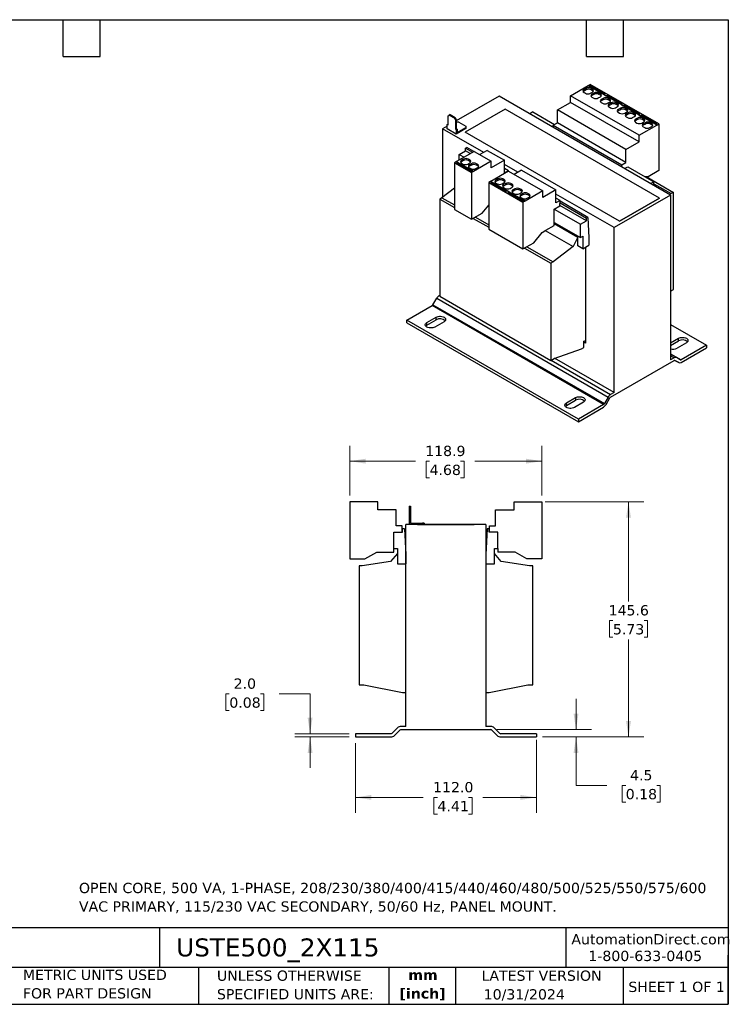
# Model space of a CAD drawing. Header units: millimetres. Extents: x 19 to 819, y 19 to 629.
# Tile 2 of 2: x 381 to 819, y 19 to 629. Entities that reach past the tile are written whole.
import ezdxf

# ---------------------------------------------------------------- set-up
doc = ezdxf.new("R2010")
doc.units = ezdxf.units.MM
doc.header["$LTSCALE"] = 3
doc.linetypes.add('SLD-Solid', pattern=[0])
doc.layers.add('TEXT', color=140, linetype='SLD-Solid', lineweight=25)
doc.styles.add('SLDTEXTSTYLE0', font='VERDANA.TTF')
doc.styles.add('SLDTEXTSTYLE1', font='VERDANAB.TTF')
doc.dimstyles.new('SLDDIMSTYLE0', dxfattribs={"dimtxt": 6.474023, "dimasz": 9.906, "dimexe": 0, "dimexo": 0.0625, "dimgap": 1.618506, "dimtad": 0, "dimtih": 1, "dimtoh": 1, "dimrnd": 1e-09, "dimzin": 4, "dimdsep": 46, "dimtxsty": 'SLDTEXTSTYLE0', "dimsah": 1, "dimcen": 0.09, "dimadec": 0, "dimazin": 1, "dimtfac": 1, "dimtofl": 0, "dimtmove": 0, "dimatfit": 3, "dimfxl": 0, "dimfrac": 2, "dimtolj": 1, "dimtzin": 12, "dimarcsym": 0})
doc.dimstyles.new('SLDDIMSTYLE1', dxfattribs={"dimtxt": 6.474023, "dimasz": 9.906, "dimexe": 0, "dimexo": 0.0625, "dimgap": 1.618506, "dimtad": 0, "dimtih": 1, "dimtoh": 1, "dimrnd": 1e-09, "dimzin": 12, "dimdsep": 46, "dimtxsty": 'SLDTEXTSTYLE0', "dimsah": 1, "dimcen": 0.09, "dimadec": 0, "dimazin": 3, "dimtfac": 1, "dimtofl": 0, "dimtmove": 0, "dimatfit": 3, "dimfxl": 0, "dimfrac": 2, "dimtolj": 1, "dimtzin": 12, "dimarcsym": 0})
doc.dimstyles.new('SLDDIMSTYLE2', dxfattribs={"dimtxt": 6.474023, "dimasz": 9.906, "dimexe": 0, "dimexo": 0.0625, "dimgap": 1.618506, "dimtad": 0, "dimtih": 1, "dimtoh": 1, "dimrnd": 1e-09, "dimzin": 4, "dimdsep": 46, "dimtxsty": 'SLDTEXTSTYLE0', "dimsah": 1, "dimcen": 0.09, "dimadec": 0, "dimazin": 1, "dimtfac": 1, "dimtmove": 0, "dimatfit": 0, "dimfxl": 0, "dimfrac": 2, "dimtolj": 1, "dimtzin": 12, "dimarcsym": 0})
doc.dimstyles.new('SLDDIMSTYLE3', dxfattribs={"dimtxt": 6.474023, "dimasz": 9.906, "dimexe": 0, "dimexo": 0.0625, "dimgap": 1.618506, "dimtad": 0, "dimtih": 1, "dimtoh": 1, "dimrnd": 1e-09, "dimzin": 12, "dimdsep": 46, "dimtxsty": 'SLDTEXTSTYLE0', "dimsah": 1, "dimcen": 0.09, "dimadec": 0, "dimazin": 3, "dimtfac": 1, "dimtmove": 0, "dimatfit": 0, "dimfxl": 0, "dimfrac": 2, "dimtolj": 1, "dimtzin": 12, "dimarcsym": 0})

# ---------------------------------------------------------------- blocks, each defined once
blk = doc.blocks.new('_D_2')
at = {"color": 7, "linetype": 'SLD-Solid', "lineweight": 0}
for p, q in [((588.44, 180.78), (588.44, 137.63)), ((700.44, 182.78), (700.44, 137.63)), ((588.44, 147.15), (630.47, 147.15)), ((639.25, 147.15), (637.07, 147.15)), ((637.07, 147.15), (637.07, 136.86)), ((658.49, 147.15), (660.66, 147.15)), ((660.66, 147.15), (660.66, 136.86)), ((700.44, 147.15), (667.26, 147.15)), ((637.07, 136.86), (639.25, 136.86)), ((660.66, 136.86), (658.49, 136.86))]:
    blk.add_line(p, q, dxfattribs=at)
at = {"color": 7, "linetype": 'SLD-Solid', "lineweight": 18}
for points in [[(588.44, 147.15), (598.35, 145.63), (598.35, 148.68)], [(700.44, 147.15), (690.53, 148.68), (690.53, 145.63)]]:
    blk.add_solid(points, dxfattribs=at)
at = {"color": 7, "linetype": 'SLD-Solid', "lineweight": 18, "char_height": 6.35, "attachment_point": 1, "style": 'SLDTEXTSTYLE0'}
for s, insert in [('112.0', (636.55, 156.67)), ('4.41', (639.25, 144.93))]:
    blk.add_mtext(s, dxfattribs=dict(at, insert=insert))
blk = doc.blocks.new('_D_3')
at = {"color": 7, "linetype": 'SLD-Solid', "lineweight": 0}
for p, q in [((510.49, 211.26), (508.32, 211.26)), ((508.32, 211.26), (508.32, 200.98)), ((529.73, 211.26), (531.9, 211.26)), ((531.9, 211.26), (531.9, 200.98)), ((541.4, 211.26), (560.45, 211.26)), ((560.45, 211.26), (560.45, 186.59)), ((508.32, 200.98), (510.49, 200.98)), ((531.9, 200.98), (529.73, 200.98)), ((584.63, 186.59), (550.93, 186.59)), ((584.63, 184.59), (550.93, 184.59)), ((560.45, 184.59), (560.45, 165.54))]:
    blk.add_line(p, q, dxfattribs=at)
at = {"color": 7, "linetype": 'SLD-Solid', "lineweight": 18}
for points in [[(560.45, 186.59), (561.98, 196.5), (558.93, 196.5)], [(560.45, 184.59), (558.93, 174.69), (561.98, 174.69)]]:
    blk.add_solid(points, dxfattribs=at)
at = {"color": 7, "linetype": 'SLD-Solid', "lineweight": 18, "char_height": 6.35, "attachment_point": 1, "style": 'SLDTEXTSTYLE0'}
for s, insert in [('2.0', (513.18, 220.78)), ('0.08', (510.49, 209.04))]:
    blk.add_mtext(s, dxfattribs=dict(at, insert=insert))
blk = doc.blocks.new('_D_4')
at = {"color": 7, "linetype": 'SLD-Solid', "lineweight": 0}
for p, q in [((724.96, 189.09), (724.96, 208.14)), ((676.01, 189.09), (734.49, 189.09)), ((704.25, 184.59), (734.49, 184.59)), ((724.96, 154.59), (724.96, 184.59)), ((744.01, 154.59), (724.96, 154.59)), ((755.69, 154.59), (753.51, 154.59)), ((753.51, 154.59), (753.51, 144.3)), ((774.92, 154.59), (777.1, 154.59)), ((777.1, 154.59), (777.1, 144.3)), ((753.51, 144.3), (755.69, 144.3)), ((777.1, 144.3), (774.92, 144.3))]:
    blk.add_line(p, q, dxfattribs=at)
at = {"color": 7, "linetype": 'SLD-Solid', "lineweight": 18}
for points in [[(724.96, 189.09), (726.48, 199), (723.44, 199)], [(724.96, 184.59), (723.44, 174.69), (726.48, 174.69)]]:
    blk.add_solid(points, dxfattribs=at)
at = {"color": 7, "linetype": 'SLD-Solid', "lineweight": 18, "char_height": 6.35, "attachment_point": 1, "style": 'SLDTEXTSTYLE0'}
for s, insert in [('4.5', (758.38, 164.11)), ('0.18', (755.69, 152.37))]:
    blk.add_mtext(s, dxfattribs=dict(at, insert=insert))
blk = doc.blocks.new('_D_5')
at = {"color": 7, "linetype": 'SLD-Solid', "lineweight": 0}
for p, q in [((705.9, 330.14), (766.95, 330.14)), ((757.42, 330.14), (757.42, 268.41)), ((747.8, 256.67), (745.63, 256.67)), ((745.63, 256.67), (745.63, 246.38)), ((767.04, 256.67), (769.21, 256.67)), ((769.21, 256.67), (769.21, 246.38)), ((745.63, 246.38), (747.8, 246.38)), ((757.42, 184.59), (757.42, 244.93)), ((769.21, 246.38), (767.04, 246.38)), ((704.25, 184.59), (766.95, 184.59))]:
    blk.add_line(p, q, dxfattribs=at)
at = {"color": 7, "linetype": 'SLD-Solid', "lineweight": 18}
for points in [[(757.42, 330.14), (755.9, 320.24), (758.94, 320.24)], [(757.42, 184.59), (758.94, 194.5), (755.9, 194.5)]]:
    blk.add_solid(points, dxfattribs=at)
at = {"color": 7, "linetype": 'SLD-Solid', "lineweight": 18, "char_height": 6.35, "attachment_point": 1, "style": 'SLDTEXTSTYLE0'}
for s, insert in [('145.6', (745.11, 266.18)), ('5.73', (747.8, 254.44))]:
    blk.add_mtext(s, dxfattribs=dict(at, insert=insert))
blk = doc.blocks.new('_D_6')
at = {"color": 7, "linetype": 'SLD-Solid', "lineweight": 0}
for p, q in [((584.99, 333.97), (584.99, 364.85)), ((703.89, 333.97), (703.89, 364.85)), ((584.99, 355.33), (625.57, 355.33)), ((634.34, 355.33), (632.17, 355.33)), ((632.17, 355.33), (632.17, 345.04)), ((653.58, 355.33), (655.76, 355.33)), ((655.76, 355.33), (655.76, 345.04)), ((703.89, 355.33), (662.36, 355.33)), ((632.17, 345.04), (634.34, 345.04)), ((655.76, 345.04), (653.58, 345.04))]:
    blk.add_line(p, q, dxfattribs=at)
at = {"color": 7, "linetype": 'SLD-Solid', "lineweight": 18}
for points in [[(584.99, 355.33), (594.9, 353.8), (594.9, 356.85)], [(703.89, 355.33), (693.98, 356.85), (693.98, 353.8)]]:
    blk.add_solid(points, dxfattribs=at)
at = {"color": 7, "linetype": 'SLD-Solid', "lineweight": 18, "char_height": 6.35, "attachment_point": 1, "style": 'SLDTEXTSTYLE0'}
for s, insert in [('118.9', (631.65, 364.84)), ('4.68', (634.34, 353.1))]:
    blk.add_mtext(s, dxfattribs=dict(at, insert=insert))

msp = doc.modelspace()

# ---------------------------------------------------------------- linework, layer by layer
for p, q in [((721.548, 581.546), (732.509, 587.874)), ((731.165, 586.077), (729.892, 585.343)), ((729.892, 585.343), (729.892, 584.444)), ((731.165, 586.077), (731.165, 585.179)), ((732.509, 587.89), (733.781, 588.625)), ((732.509, 587.89), (733.004, 587.604)), ((732.509, 587.874), (732.509, 587.89)), ((732.509, 587.874), (733.004, 587.588)), ((733.569, 587.931), (733.004, 587.604)), ((733.004, 587.604), (733.004, 587.588)), ((733.004, 587.588), (742.62, 582.036)), ((743.186, 582.379), (733.569, 587.931)), ((733.569, 587.261), (733.569, 587.931)), ((776.208, 564.132), (733.781, 588.625)), ((735.125, 585.588), (734.276, 586.077)), ((734.276, 586.077), (734.276, 585.179)), ((735.125, 585.588), (735.125, 584.689)), ((677.425, 581.341), (650.873, 566.013)), ((783.491, 520.111), (677.425, 581.341)), ((721.548, 577.464), (721.548, 581.546)), ((763.975, 557.054), (721.548, 581.546)), ((731.165, 585.179), (729.892, 584.444)), ((729.892, 583.547), (730.741, 583.057)), ((733.852, 583.057), (735.125, 583.791)), ((735.125, 584.689), (734.276, 585.179)), ((736.044, 583.261), (734.771, 582.526)), ((734.771, 582.526), (734.771, 581.628)), ((736.044, 582.363), (734.771, 581.628)), ((734.771, 580.73), (735.62, 580.24)), ((736.044, 583.261), (736.044, 582.363)), ((738.731, 580.24), (740.004, 580.975)), ((740.004, 582.771), (739.155, 583.261)), ((739.155, 582.363), (739.155, 583.261)), ((740.004, 581.873), (739.155, 582.363)), ((740.004, 582.771), (740.004, 581.873)), ((741.772, 579.954), (740.499, 579.22)), ((740.499, 579.22), (740.499, 578.321)), ((741.772, 579.954), (741.772, 579.056)), ((742.62, 582.053), (743.186, 582.379)), ((742.62, 582.053), (743.61, 581.481)), ((742.62, 582.036), (742.62, 582.053)), ((742.62, 582.036), (743.61, 581.465)), ((744.176, 581.808), (743.61, 581.481)), ((743.61, 581.481), (743.61, 581.465)), ((743.61, 581.465), (753.227, 575.913)), ((753.792, 576.256), (744.176, 581.808)), ((744.176, 581.138), (744.176, 581.808)), ((745.731, 579.465), (744.883, 579.954)), ((744.883, 579.954), (744.883, 579.056)), ((745.731, 579.465), (745.731, 578.566)), ((681.156, 573.312), (656.407, 559.024)), ((776.615, 518.204), (681.156, 573.312)), ((713.417, 572.769), (721.548, 577.464)), ((763.975, 552.971), (721.548, 577.464)), ((741.772, 579.056), (740.499, 578.321)), ((740.499, 577.423), (741.347, 576.934)), ((744.459, 576.934), (745.731, 577.668)), ((745.731, 578.566), (744.883, 579.056)), ((746.651, 577.138), (745.378, 576.403)), ((745.378, 576.403), (745.378, 575.505)), ((746.651, 576.24), (745.378, 575.505)), ((745.378, 574.607), (746.226, 574.117)), ((746.651, 577.138), (746.651, 576.24)), ((749.338, 574.117), (750.61, 574.852)), ((750.61, 576.648), (749.762, 577.138)), ((749.762, 576.24), (749.762, 577.138)), ((750.61, 575.75), (749.762, 576.24)), ((750.61, 576.648), (750.61, 575.75)), ((752.378, 573.831), (751.105, 573.097)), ((751.105, 573.097), (751.105, 572.198)), ((752.378, 573.831), (752.378, 572.933)), ((753.227, 575.929), (753.792, 576.256)), ((753.227, 575.929), (754.217, 575.358)), ((753.227, 575.913), (753.227, 575.929)), ((753.227, 575.913), (754.217, 575.342)), ((754.782, 575.685), (754.217, 575.358)), ((754.217, 575.358), (754.217, 575.342)), ((754.217, 575.342), (763.833, 569.79)), ((764.399, 570.133), (754.782, 575.685)), ((754.782, 575.015), (754.782, 575.685)), ((756.338, 573.341), (755.49, 573.831)), ((755.49, 573.831), (755.49, 572.933)), ((756.338, 573.341), (756.338, 572.443)), ((645.853, 569.198), (646.56, 569.607)), ((645.853, 563.483), (645.853, 569.198)), ((647.125, 569.933), (646.56, 569.607)), ((646.56, 569.607), (649.6, 567.852)), ((647.125, 569.933), (650.166, 568.178)), ((649.6, 567.852), (650.166, 568.178)), ((649.6, 567.852), (650.307, 566.627)), ((650.166, 568.178), (650.873, 566.953)), ((650.873, 566.953), (650.307, 566.627)), ((650.873, 566.953), (650.873, 561.238)), ((698.214, 571.502), (696.341, 570.421)), ((698.214, 571.502), (711.648, 563.746)), ((713.417, 564.767), (713.417, 572.769)), ((755.843, 548.277), (713.417, 572.769)), ((752.378, 572.933), (751.105, 572.198)), ((751.105, 571.3), (751.954, 570.811)), ((755.065, 570.811), (756.338, 571.545)), ((756.338, 572.443), (755.49, 572.933)), ((757.257, 571.015), (755.984, 570.28)), ((755.984, 570.28), (755.984, 569.382)), ((757.257, 570.116), (755.984, 569.382)), ((755.984, 568.484), (756.833, 567.994)), ((757.257, 571.015), (757.257, 570.116)), ((759.944, 567.994), (761.217, 568.729)), ((761.217, 570.525), (760.369, 571.015)), ((760.369, 570.116), (760.369, 571.015)), ((761.217, 569.627), (760.369, 570.116)), ((761.217, 570.525), (761.217, 569.627)), ((762.985, 567.708), (761.712, 566.973)), ((761.712, 566.973), (761.712, 566.075)), ((762.985, 567.708), (762.985, 566.81)), ((763.833, 569.806), (764.399, 570.133)), ((763.833, 569.806), (764.823, 569.235)), ((763.833, 569.79), (763.833, 569.806)), ((763.833, 569.79), (764.823, 569.219)), ((765.389, 569.561), (764.823, 569.235)), ((764.823, 569.235), (764.823, 569.219)), ((764.823, 569.219), (774.44, 563.667)), ((765.389, 568.892), (765.389, 569.561)), ((775.006, 564.01), (765.389, 569.561)), ((766.945, 567.218), (766.096, 567.708)), ((766.096, 567.708), (766.096, 566.81)), ((766.945, 567.218), (766.945, 566.32)), ((645.252, 562.768), (642.423, 561.135)), ((642.423, 561.135), (642.423, 518.709)), ((667.843, 546.46), (642.423, 561.135)), ((645.252, 563.83), (645.817, 564.156)), ((645.252, 561.135), (645.252, 563.83)), ((645.252, 563.83), (645.853, 563.483)), ((650.908, 557.869), (645.252, 561.135)), ((645.817, 564.156), (645.853, 564.136)), ((650.307, 566.627), (650.307, 560.911)), ((650.307, 560.911), (650.873, 561.238)), ((650.307, 560.911), (650.908, 560.564)), ((650.873, 565.034), (651.121, 565.176)), ((650.873, 561.238), (651.474, 560.891)), ((656.777, 561.258), (650.908, 557.869)), ((650.908, 560.564), (651.474, 560.891)), ((652.535, 565.176), (651.121, 565.176)), ((651.474, 558.849), (656.777, 561.911)), ((651.474, 560.891), (651.474, 558.849)), ((652.535, 565.176), (656.777, 562.727)), ((656.777, 562.727), (656.777, 561.911)), ((656.777, 561.911), (656.777, 561.258)), ((710.836, 563.277), (713.417, 564.767)), ((710.852, 562.044), (710.836, 563.277)), ((710.836, 563.277), (753.262, 538.785)), ((755.843, 540.275), (713.417, 564.767)), ((762.985, 566.81), (761.712, 566.075)), ((761.712, 565.177), (762.561, 564.688)), ((763.975, 557.054), (774.935, 563.381)), ((765.672, 564.688), (766.945, 565.422)), ((766.945, 566.32), (766.096, 566.81)), ((767.864, 564.892), (766.591, 564.157)), ((766.591, 564.157), (766.591, 563.259)), ((767.864, 563.993), (766.591, 563.259)), ((766.591, 562.361), (767.44, 561.871)), ((767.864, 564.892), (767.864, 563.993)), ((770.551, 561.871), (771.824, 562.606)), ((771.824, 564.402), (770.975, 564.892)), ((770.975, 563.993), (770.975, 564.892)), ((771.824, 563.504), (770.975, 563.993)), ((771.824, 564.402), (771.824, 563.504)), ((774.44, 563.683), (775.006, 564.01)), ((774.44, 563.683), (774.935, 563.398)), ((774.44, 563.667), (774.44, 563.683)), ((774.44, 563.667), (774.935, 563.381)), ((774.935, 563.398), (776.208, 564.132)), ((774.935, 563.381), (774.935, 563.398)), ((776.208, 564.132), (776.208, 535.227)), ((650.908, 560.564), (650.908, 557.869)), ((656.407, 559.024), (656.407, 558.981)), ((751.867, 503.917), (656.407, 559.024)), ((751.867, 503.874), (656.407, 558.981)), ((763.975, 552.971), (763.975, 557.054)), ((656.53, 549.071), (657.355, 549.548)), ((656.53, 549.071), (660.912, 546.542)), ((656.53, 547.438), (656.53, 549.071)), ((661.737, 547.018), (657.355, 549.548)), ((755.843, 548.277), (763.975, 552.971)), ((661.939, 547.135), (650.993, 540.816)), ((652.747, 545.255), (656.53, 547.438)), ((652.747, 545.255), (655.715, 543.541)), ((652.747, 541.828), (652.747, 545.255)), ((659.498, 545.725), (656.53, 547.438)), ((661.939, 547.135), (672.546, 541.012)), ((670.071, 547.746), (665.475, 545.093)), ((670.071, 547.746), (680.678, 541.623)), ((755.843, 540.275), (755.843, 548.277)), ((650.979, 540.824), (649.706, 540.089)), ((649.706, 540.089), (649.706, 511.184)), ((649.706, 540.089), (660.313, 533.966)), ((651.474, 540.538), (650.908, 540.212)), ((650.908, 540.212), (660.525, 534.66)), ((651.474, 540.538), (650.979, 540.824)), ((651.474, 540.522), (651.474, 540.538)), ((661.077, 534.978), (651.474, 540.522)), ((651.474, 539.885), (651.474, 540.522)), ((655.363, 542.318), (654.09, 541.583)), ((654.09, 541.583), (654.09, 540.685)), ((655.363, 541.42), (654.09, 540.685)), ((654.09, 539.787), (654.939, 539.297)), ((655.363, 542.318), (655.363, 541.42)), ((658.05, 539.297), (659.323, 540.032)), ((659.323, 541.828), (658.474, 542.318)), ((658.474, 542.318), (658.474, 541.42)), ((659.323, 540.93), (658.474, 541.42)), ((660.242, 539.501), (658.969, 538.767)), ((658.969, 537.868), (658.969, 538.767)), ((660.242, 538.603), (658.969, 537.868)), ((658.969, 536.97), (659.818, 536.481)), ((659.323, 541.828), (659.323, 540.93)), ((660.242, 539.501), (660.242, 538.603)), ((672.546, 541.012), (661.586, 534.685)), ((662.929, 536.481), (664.202, 537.215)), ((664.202, 539.011), (663.353, 539.501)), ((663.353, 539.501), (663.353, 538.603)), ((664.202, 538.113), (663.353, 538.603)), ((664.202, 539.011), (664.202, 538.113)), ((680.678, 541.623), (672.546, 536.929)), ((672.546, 536.929), (672.546, 541.012)), ((680.678, 533.621), (680.678, 541.623)), ((689.056, 534.214), (680.678, 539.051)), ((683.259, 535.111), (680.678, 536.601)), ((753.262, 538.785), (755.843, 540.275)), ((753.279, 537.552), (753.262, 538.785)), ((755.031, 536.54), (756.904, 537.621)), ((756.904, 537.621), (773.167, 528.232)), ((661.586, 534.701), (660.313, 533.966)), ((660.313, 533.966), (660.313, 505.061)), ((660.525, 534.66), (661.091, 534.987)), ((661.586, 534.701), (661.091, 534.987)), ((661.586, 534.685), (661.586, 534.701)), ((683.152, 534.889), (672.206, 528.57)), ((683.259, 535.111), (680.678, 533.621)), ((683.152, 534.889), (704.366, 522.643)), ((683.255, 534.83), (683.259, 535.111)), ((691.284, 535.5), (686.689, 532.847)), ((691.284, 535.5), (712.497, 523.254)), ((769.561, 531.39), (767.357, 531.587)), ((768.439, 531.49), (785.294, 521.76)), ((776.208, 535.227), (769.561, 531.39)), ((649.706, 524.267), (642.034, 518.412)), ((672.192, 528.578), (670.92, 527.843)), ((670.92, 527.843), (670.92, 498.937)), ((670.92, 527.843), (692.133, 515.597)), ((672.687, 528.292), (672.122, 527.965)), ((672.122, 527.965), (681.738, 522.414)), ((672.687, 528.292), (672.192, 528.578)), ((672.687, 528.276), (672.687, 528.292)), ((682.29, 522.732), (672.687, 528.276)), ((672.687, 527.639), (672.687, 528.276)), ((676.576, 530.072), (675.304, 529.337)), ((675.304, 529.337), (675.304, 528.439)), ((676.576, 529.174), (675.304, 528.439)), ((675.304, 527.541), (676.152, 527.051)), ((676.576, 530.072), (676.576, 529.174)), ((679.263, 527.051), (680.536, 527.786)), ((680.536, 529.582), (679.688, 530.072)), ((679.688, 530.072), (679.688, 529.174)), ((680.536, 528.684), (679.688, 529.174)), ((681.455, 527.255), (680.183, 526.52)), ((680.183, 525.622), (680.183, 526.52)), ((681.455, 526.357), (680.183, 525.622)), ((680.183, 524.724), (681.031, 524.235)), ((680.536, 529.582), (680.536, 528.684)), ((681.455, 527.255), (681.455, 526.357)), ((684.142, 524.235), (685.415, 524.969)), ((685.415, 526.765), (684.567, 527.255)), ((684.567, 527.255), (684.567, 526.357)), ((685.415, 525.867), (684.567, 526.357)), ((685.415, 526.765), (685.415, 525.867)), ((773.167, 528.232), (771.295, 527.151)), ((773.167, 526.07), (773.167, 528.232)), ((773.167, 527.127), (783.88, 520.943)), ((642.034, 518.412), (640.62, 517.596)), ((642.034, 518.412), (649.706, 513.983)), ((681.738, 522.414), (682.304, 522.74)), ((683.294, 522.169), (682.304, 522.74)), ((683.294, 522.169), (682.728, 521.842)), ((682.728, 521.842), (692.345, 516.291)), ((683.294, 522.153), (683.294, 522.169)), ((692.896, 516.609), (683.294, 522.153)), ((683.294, 521.516), (683.294, 522.153)), ((687.183, 523.949), (685.91, 523.214)), ((685.91, 523.214), (685.91, 522.316)), ((687.183, 523.051), (685.91, 522.316)), ((685.91, 521.418), (686.759, 520.928)), ((687.183, 523.949), (687.183, 523.051)), ((689.87, 520.928), (691.143, 521.663)), ((691.143, 523.459), (690.294, 523.949)), ((690.294, 523.949), (690.294, 523.051)), ((691.143, 522.561), (690.294, 523.051)), ((692.062, 521.132), (690.789, 520.397)), ((690.789, 519.499), (690.789, 520.397)), ((692.062, 520.234), (690.789, 519.499)), ((690.789, 518.601), (691.638, 518.111)), ((691.143, 523.459), (691.143, 522.561)), ((692.062, 521.132), (692.062, 520.234)), ((704.366, 522.643), (693.406, 516.315)), ((694.749, 518.111), (696.022, 518.846)), ((696.022, 520.642), (695.173, 521.132)), ((695.173, 521.132), (695.173, 520.234)), ((696.022, 519.744), (695.173, 520.234)), ((696.022, 520.642), (696.022, 519.744)), ((712.497, 523.254), (704.366, 518.56)), ((704.366, 518.56), (704.366, 522.643)), ((712.497, 515.252), (712.497, 523.254)), ((748.489, 499.904), (712.497, 520.682)), ((715.078, 516.742), (712.497, 518.232)), ((783.491, 520.111), (748.489, 499.904)), ((751.867, 503.917), (776.615, 518.204)), ((776.615, 518.161), (751.867, 503.874)), ((776.615, 518.204), (776.615, 518.161)), ((783.88, 520.943), (782.789, 520.516)), ((783.491, 520.111), (783.491, 418.042)), ((785.294, 521.76), (783.88, 520.943)), ((785.294, 461.581), (785.294, 521.76)), ((640.62, 517.596), (640.62, 457.417)), ((640.62, 517.596), (649.706, 512.35)), ((666.96, 508.898), (670.92, 513.823)), ((693.406, 516.332), (692.133, 515.597)), ((692.133, 515.597), (692.133, 486.691)), ((692.345, 516.291), (692.911, 516.617)), ((693.406, 516.332), (692.911, 516.617)), ((693.406, 516.315), (693.406, 516.332)), ((711.437, 511.374), (715.035, 513.451)), ((715.078, 516.742), (712.497, 515.252)), ((715.035, 513.451), (715.078, 516.742)), ((731.483, 504.169), (715.038, 513.663)), ((715.059, 515.283), (731.483, 505.802)), ((732.308, 506.278), (715.072, 516.229)), ((649.706, 511.184), (660.313, 505.061)), ((660.313, 505.061), (666.96, 508.898)), ((662.738, 506.46), (670.92, 501.737)), ((711.437, 503.167), (711.437, 511.374)), ((711.437, 511.374), (727.7, 501.985)), ((732.308, 506.278), (731.483, 505.802)), ((732.308, 506.278), (732.897, 493.635)), ((661.324, 505.644), (670.92, 500.104)), ((706.228, 498.241), (711.437, 501.248)), ((711.437, 501.248), (711.437, 503.167)), ((711.437, 503.167), (727.7, 493.779)), ((711.437, 502.393), (726.109, 493.923)), ((727.7, 501.985), (731.483, 504.169)), ((727.7, 493.779), (727.7, 501.985)), ((731.483, 504.169), (731.483, 505.802)), ((748.489, 397.836), (748.489, 499.904)), ((751.867, 503.874), (751.867, 503.917)), ((670.92, 498.937), (692.133, 486.691)), ((698.78, 490.529), (703.924, 496.928)), ((703.924, 496.928), (706.218, 498.252)), ((705.949, 498.097), (723.136, 488.176)), ((706.214, 498.25), (706.228, 498.241)), ((706.218, 498.252), (706.228, 498.241)), ((726.109, 493.923), (723.136, 488.176)), ((726.109, 488.628), (726.109, 493.923)), ((727.7, 493.779), (729.22, 494.656)), ((729.22, 494.656), (729.22, 486.831)), ((692.133, 486.691), (698.78, 490.529)), ((694.558, 488.091), (710.765, 478.735)), ((723.136, 488.176), (710.765, 478.735)), ((729.22, 486.831), (726.109, 488.628)), ((729.22, 486.831), (732.897, 488.954)), ((730.811, 487.75), (730.811, 428.455)), ((732.897, 493.635), (732.897, 488.954)), ((693.143, 487.275), (709.351, 477.918)), ((710.765, 478.735), (709.351, 477.918)), ((709.351, 477.918), (709.351, 417.739)), ((640.297, 457.839), (640.62, 458.026)), ((640.297, 457.839), (640.62, 457.652)), ((640.62, 457.417), (709.351, 417.739)), ((783.491, 460.54), (785.294, 461.581)), ((620.326, 442.636), (635.943, 451.651)), ((742.009, 390.421), (635.943, 451.651)), ((636.443, 452.179), (638.797, 456.256)), ((636.443, 452.179), (742.509, 390.949)), ((638.797, 456.256), (744.863, 395.025)), ((726.392, 381.405), (620.326, 442.636)), ((620.326, 441.003), (620.326, 442.636)), ((620.326, 441.003), (726.392, 379.772)), ((632.7, 441.207), (638.357, 444.473)), ((632.7, 439.574), (638.357, 442.84)), ((632.7, 439.574), (632.7, 441.207)), ((643.307, 441.615), (637.65, 438.35)), ((638.357, 442.84), (638.357, 444.473)), ((783.491, 439.88), (805.588, 427.124)), ((729.786, 429.537), (730.811, 430.128)), ((729.786, 425.78), (729.786, 429.537)), ((730.811, 428.455), (729.786, 429.047)), ((783.491, 428.655), (788.264, 431.41)), ((783.491, 427.022), (788.264, 429.777)), ((793.214, 428.553), (787.557, 425.287)), ((788.264, 429.777), (788.264, 431.41)), ((805.588, 427.124), (789.971, 418.109)), ((805.588, 427.124), (805.588, 425.491)), ((711.472, 418.964), (728.372, 424.964)), ((728.372, 424.964), (729.786, 425.78)), ((783.491, 421.849), (789.971, 418.109)), ((787.117, 419.418), (783.491, 421.512)), ((789.971, 416.476), (805.588, 425.491)), ((709.351, 417.739), (711.472, 418.964)), ((709.555, 417.857), (746.363, 396.608)), ((748.489, 397.836), (711.731, 419.056)), ((746.363, 394.975), (785.617, 417.637)), ((785.617, 419.27), (783.491, 420.497)), ((785.617, 419.27), (783.491, 418.042)), ((788.471, 416.327), (786.103, 417.694)), ((786.117, 417.686), (788.471, 416.327)), ((789.471, 418.059), (787.117, 419.418)), ((748.489, 397.836), (746.363, 396.608)), ((718.967, 391.406), (724.624, 394.672)), ((718.967, 389.773), (724.624, 393.039)), ((718.967, 389.773), (718.967, 391.406)), ((729.574, 391.814), (723.917, 388.549)), ((724.624, 394.672), (724.624, 393.039)), ((742.009, 390.421), (726.392, 381.405)), ((744.863, 395.025), (742.509, 390.949)), ((743.509, 390.371), (745.863, 394.448)), ((726.392, 379.772), (742.009, 388.788)), ((726.392, 381.405), (726.392, 379.772)), ((584.99, 330.164), (584.99, 294.764)), ((586.79, 330.164), (584.99, 330.164)), ((586.79, 330.144), (586.79, 330.164)), ((602.29, 330.144), (586.79, 330.144)), ((602.29, 325.144), (602.29, 330.144)), ((686.59, 325.144), (686.59, 330.144)), ((686.59, 330.144), (702.09, 330.144)), ((702.09, 330.164), (703.89, 330.164)), ((702.09, 330.144), (702.09, 330.164)), ((703.89, 330.164), (703.89, 294.764)), ((613.79, 325.144), (602.29, 325.144)), ((613.79, 315.344), (613.79, 325.144)), ((621.69, 327.395), (622.49, 327.395)), ((621.69, 327.395), (621.69, 326.395)), ((622.49, 326.395), (621.69, 326.395)), ((621.69, 326.395), (621.69, 319.395)), ((622.49, 327.395), (622.49, 326.395)), ((622.49, 326.395), (622.49, 319.395)), ((675.09, 315.344), (675.09, 325.144)), ((675.09, 325.144), (686.59, 325.144)), ((621.69, 319.395), (621.69, 316.095)), ((621.69, 319.395), (622.49, 319.395)), ((622.49, 319.395), (622.49, 316.895)), ((612.29, 301.294), (612.29, 311.344)), ((612.29, 311.344), (617.64, 311.344)), ((617.44, 315.344), (613.79, 315.344)), ((617.378, 311.344), (617.44, 315.344)), ((617.64, 311.344), (617.64, 313.344)), ((618.806, 313.344), (617.64, 313.344)), ((618.806, 313.344), (619.64, 297.444)), ((619.69, 191.094), (619.69, 316.095)), ((669.19, 316.095), (619.69, 316.095)), ((622.49, 316.895), (629.99, 316.895)), ((626.94, 316.095), (626.94, 316.148)), ((626.94, 316.148), (661.94, 316.148)), ((629.99, 316.895), (629.99, 316.148)), ((630.99, 316.895), (629.99, 316.895)), ((630.99, 316.895), (630.99, 316.148)), ((661.94, 316.148), (661.94, 316.095)), ((669.19, 316.095), (669.19, 191.094)), ((670.073, 313.344), (669.24, 297.444)), ((671.24, 313.344), (670.073, 313.344)), ((671.24, 311.344), (671.24, 313.344)), ((676.59, 311.344), (671.24, 311.344)), ((671.501, 311.344), (671.44, 315.344)), ((671.44, 315.344), (675.09, 315.344)), ((676.59, 301.294), (676.59, 311.344)), ((594.39, 294.764), (601.665, 298.964)), ((601.665, 298.964), (604.909, 298.964)), ((604.909, 298.964), (604.923, 298.944)), ((604.923, 298.944), (612.29, 298.944)), ((612.29, 301.294), (614.44, 301.294)), ((612.29, 298.944), (612.29, 301.294)), ((614.44, 301.294), (614.44, 291.711)), ((674.44, 291.711), (674.44, 301.294)), ((674.44, 301.294), (676.59, 301.294)), ((676.59, 301.294), (676.59, 298.944)), ((683.956, 298.944), (676.59, 298.944)), ((683.956, 298.944), (683.97, 298.964)), ((687.215, 298.964), (683.97, 298.964)), ((694.489, 294.764), (687.215, 298.964)), ((584.99, 294.764), (594.39, 294.764)), ((610.234, 293.26), (592.74, 290.444)), ((614.44, 298.197), (610.234, 293.26)), ((619.64, 297.444), (619.64, 291.711)), ((669.24, 297.444), (669.24, 291.711)), ((678.645, 293.26), (674.44, 298.197)), ((696.14, 290.444), (678.645, 293.26)), ((703.89, 294.764), (694.489, 294.764)), ((590.74, 290.444), (590.74, 216.744)), ((592.74, 290.444), (590.74, 290.444)), ((614.44, 291.711), (619.64, 291.711)), ((619.64, 290.444), (619.64, 291.711)), ((619.69, 290.444), (619.64, 290.444)), ((669.24, 290.444), (669.19, 290.444)), ((669.24, 291.711), (674.44, 291.711)), ((669.24, 291.711), (669.24, 290.444)), ((698.14, 290.444), (696.14, 290.444)), ((698.14, 216.744), (698.14, 290.444)), ((590.74, 216.744), (593.74, 216.744)), ((593.74, 216.744), (617.64, 212.144)), ((619.64, 216.744), (619.69, 216.744)), ((619.64, 212.144), (619.64, 216.744)), ((669.19, 216.744), (669.24, 216.744)), ((669.24, 216.744), (669.24, 212.144)), ((671.24, 212.144), (695.14, 216.744)), ((695.14, 216.744), (698.14, 216.744)), ((617.64, 212.144), (619.64, 212.144)), ((669.24, 212.144), (671.24, 212.144)), ((614.561, 190.216), (611.233, 186.887)), ((619.69, 191.094), (616.682, 191.094)), ((616.682, 189.094), (672.197, 189.094)), ((672.197, 191.094), (669.19, 191.094)), ((677.647, 186.887), (674.318, 190.216)), ((588.44, 186.594), (588.44, 184.594)), ((610.526, 186.594), (588.44, 186.594)), ((588.44, 184.594), (610.526, 184.594)), ((612.647, 185.473), (615.975, 188.801)), ((672.904, 188.801), (676.233, 185.473)), ((700.44, 186.594), (678.354, 186.594)), ((678.354, 184.594), (700.44, 184.594)), ((700.44, 186.594), (700.44, 184.594))]:
    msp.add_line(p, q)
at = {"flags": 128}
for points in [[(638.357, 444.473), (638.97, 444.755), (639.676, 444.951), (640.44, 445.052), (641.224, 445.052), (641.988, 444.951), (642.694, 444.755), (643.307, 444.473), (643.796, 444.119), (644.136, 443.711), (644.31, 443.27), (644.31, 442.818), (644.136, 442.377), (643.796, 441.969), (643.307, 441.615)], [(637.65, 438.35), (637.037, 438.068), (636.331, 437.871), (635.567, 437.771), (634.783, 437.771), (634.019, 437.871), (633.313, 438.068), (632.7, 438.35), (632.212, 438.703), (631.872, 439.111), (631.697, 439.552), (631.697, 440.005), (631.872, 440.446), (632.212, 440.853), (632.7, 441.207)], [(631.974, 438.962), (632.212, 439.22), (632.7, 439.574)], [(788.264, 431.41), (788.877, 431.692), (789.583, 431.889), (790.347, 431.989), (791.131, 431.989), (791.895, 431.889), (792.601, 431.692), (793.214, 431.41), (793.702, 431.057), (794.042, 430.649), (794.217, 430.208), (794.217, 429.755), (794.042, 429.314), (793.702, 428.907), (793.214, 428.553)], [(723.917, 388.549), (723.304, 388.267), (722.598, 388.07), (721.834, 387.97), (721.05, 387.97), (720.286, 388.07), (719.58, 388.267), (718.967, 388.549), (718.479, 388.903), (718.139, 389.31), (717.964, 389.751), (717.964, 390.204), (718.139, 390.645), (718.479, 391.053), (718.967, 391.406)], [(724.624, 394.672), (725.237, 394.954), (725.943, 395.15), (726.707, 395.251), (727.491, 395.251), (728.255, 395.15), (728.961, 394.954), (729.574, 394.672), (730.063, 394.318), (730.403, 393.911), (730.577, 393.469), (730.577, 393.017), (730.403, 392.576), (730.063, 392.168), (729.574, 391.814)], [(718.241, 389.161), (718.479, 389.419), (718.967, 389.773)]]:
    msp.add_lwpolyline(points, dxfattribs=at)
for centre, radius, start, end in [((730.233, 584.445), 0.961, 110.783421, 249.216579), ((732.721, 583.075), 3.381, 62.609672, 117.390328), ((732.721, 582.177), 3.381, 62.609672, 117.390328), ((734.784, 584.69), 0.961, 290.783421, 69.216579), ((730.548, 583.205), 1.402, 117.892912, 145.695301), ((732.296, 586.059), 3.381, 242.609672, 297.390328), ((735.112, 581.628), 0.961, 110.783421, 249.216579), ((735.427, 580.389), 1.402, 117.892912, 145.695301), ((734.469, 583.45), 1.402, 34.304699, 62.107088), ((737.175, 583.242), 3.381, 242.609672, 297.390328), ((737.6, 580.258), 3.381, 62.609672, 117.390328), ((737.6, 579.36), 3.381, 62.609672, 117.390328), ((740.84, 578.322), 0.961, 110.783421, 249.216579), ((739.663, 581.873), 0.961, 290.783421, 69.216579), ((739.348, 580.634), 1.402, 34.304699, 62.107088), ((743.327, 576.952), 3.381, 62.609672, 117.390328), ((743.327, 576.054), 3.381, 62.609672, 117.390328), ((745.391, 578.566), 0.961, 290.783421, 69.216579), ((741.155, 577.082), 1.402, 117.892912, 145.695301), ((742.903, 579.936), 3.381, 242.609672, 297.390328), ((745.719, 575.505), 0.961, 110.783421, 249.216579), ((746.034, 574.266), 1.402, 117.892912, 145.695301), ((745.076, 577.327), 1.402, 34.304699, 62.107088), ((747.782, 577.119), 3.381, 242.609672, 297.390328), ((748.206, 574.135), 3.381, 62.609672, 117.390328), ((748.206, 573.237), 3.381, 62.609672, 117.390328), ((751.446, 572.198), 0.961, 110.783421, 249.216579), ((750.27, 575.75), 0.961, 290.783421, 69.216579), ((749.955, 574.511), 1.402, 34.304699, 62.107088), ((753.934, 570.829), 3.381, 62.609672, 117.390328), ((753.934, 569.931), 3.381, 62.609672, 117.390328), ((755.997, 572.443), 0.961, 290.783421, 69.216579), ((751.761, 570.959), 1.402, 117.892912, 145.695301), ((753.51, 573.813), 3.381, 242.609672, 297.390328), ((756.325, 569.382), 0.961, 110.783421, 249.216579), ((756.64, 568.143), 1.402, 117.892912, 145.695301), ((755.682, 571.204), 1.402, 34.304699, 62.107088), ((758.389, 570.996), 3.381, 242.609672, 297.390328), ((758.813, 568.012), 3.381, 62.609672, 117.390328), ((758.813, 567.114), 3.381, 62.609672, 117.390328), ((762.053, 566.075), 0.961, 110.783421, 249.216579), ((760.876, 569.627), 0.961, 290.783421, 69.216579), ((760.561, 568.388), 1.402, 34.304699, 62.107088), ((764.54, 564.706), 3.381, 62.609672, 117.390328), ((764.54, 563.808), 3.381, 62.609672, 117.390328), ((766.604, 566.32), 0.961, 290.783421, 69.216579), ((762.368, 564.836), 1.402, 117.892912, 145.695301), ((764.116, 567.69), 3.381, 242.609672, 297.390328), ((766.932, 563.259), 0.961, 110.783421, 249.216579), ((767.247, 562.02), 1.402, 117.892912, 145.695301), ((766.289, 565.081), 1.402, 34.304699, 62.107088), ((768.995, 564.873), 3.381, 242.609672, 297.390328), ((769.42, 561.889), 3.381, 62.609672, 117.390328), ((769.42, 560.991), 3.381, 62.609672, 117.390328), ((771.483, 563.504), 0.961, 290.783421, 69.216579), ((771.168, 562.264), 1.402, 34.304699, 62.107088), ((656.919, 539.316), 3.381, 62.609672, 117.390328), ((654.431, 540.685), 0.961, 110.783421, 249.216579), ((654.746, 539.446), 1.402, 117.892912, 145.695301), ((656.495, 542.3), 3.381, 242.609672, 297.390328), ((656.919, 538.417), 3.381, 62.609672, 117.390328), ((659.31, 537.869), 0.961, 110.783421, 249.216579), ((659.625, 536.629), 1.402, 117.892912, 145.695301), ((658.982, 540.93), 0.961, 290.783421, 69.216579), ((658.667, 539.691), 1.402, 34.304699, 62.107088), ((661.374, 539.483), 3.381, 242.609672, 297.390328), ((661.798, 536.499), 3.381, 62.609672, 117.390328), ((661.798, 535.601), 3.381, 62.609672, 117.390328), ((663.861, 538.113), 0.961, 290.783421, 69.216579), ((663.546, 536.874), 1.402, 34.304699, 62.107088), ((678.132, 527.069), 3.381, 62.609672, 117.390328), ((675.644, 528.439), 0.961, 110.783421, 249.216579), ((675.959, 527.2), 1.402, 117.892912, 145.695301), ((677.708, 530.053), 3.381, 242.609672, 297.390328), ((678.132, 526.171), 3.381, 62.609672, 117.390328), ((680.523, 525.622), 0.961, 110.783421, 249.216579), ((680.839, 524.383), 1.402, 117.892912, 145.695301), ((680.195, 528.684), 0.961, 290.783421, 69.216579), ((679.88, 527.445), 1.402, 34.304699, 62.107088), ((683.011, 524.253), 3.381, 62.609672, 117.390328), ((683.011, 523.355), 3.381, 62.609672, 117.390328), ((685.074, 525.867), 0.961, 290.783421, 69.216579), ((684.759, 524.628), 1.402, 34.304699, 62.107088), ((688.739, 520.946), 3.381, 62.609672, 117.390328), ((682.587, 527.237), 3.381, 242.609672, 297.390328), ((686.251, 522.316), 0.961, 110.783421, 249.216579), ((686.566, 521.077), 1.402, 117.892912, 145.695301), ((688.314, 523.93), 3.381, 242.609672, 297.390328), ((688.739, 520.048), 3.381, 62.609672, 117.390328), ((691.13, 519.499), 0.961, 110.783421, 249.216579), ((691.445, 518.26), 1.402, 117.892912, 145.695301), ((690.802, 522.561), 0.961, 290.783421, 69.216579), ((690.487, 521.322), 1.402, 34.304699, 62.107088), ((693.618, 518.13), 3.381, 62.609672, 117.390328), ((693.618, 517.232), 3.381, 62.609672, 117.390328), ((695.681, 519.744), 0.961, 290.783421, 69.216579), ((695.366, 518.505), 1.402, 34.304699, 62.107088), ((693.193, 521.114), 3.381, 242.609672, 297.390328), ((642.587, 454.167), 4.328, 121.954672, 151.144391), ((635.18, 452.875), 1.443, 301.954672, 331.144391), ((640.78, 438.685), 4.81, 47.439608, 120.249663), ((790.687, 425.622), 4.81, 47.439608, 120.249663), ((785.065, 430.128), 5.445, 253.192693, 297.233929), ((786.496, 418.043), 1.509, 65.686048, 125.618173), ((785.91, 417.228), 0.503, 65.686048, 125.618173), ((789.092, 417.702), 1.509, 245.686048, 305.618173), ((789.678, 418.517), 0.503, 245.686048, 305.618173), ((748.653, 392.936), 4.328, 121.954672, 151.144391), ((727.047, 388.884), 4.81, 47.439608, 120.249663), ((741.246, 391.645), 1.443, 301.954672, 331.144391), ((739.719, 392.46), 4.328, 301.954672, 331.144391), ((747.126, 393.751), 1.443, 121.954672, 151.144391), ((616.682, 188.094), 3, 90, 135), ((616.682, 188.094), 1, 90, 135), ((672.197, 188.094), 3, 45, 90), ((672.197, 188.094), 1, 45, 90), ((610.526, 187.594), 1, 270, 315), ((610.526, 187.594), 3, 270, 315), ((678.354, 187.594), 3, 225, 270), ((678.354, 187.594), 1, 225, 270)]:
    msp.add_arc(centre, radius, start, end)
at = {"layer": 'TEXT'}
for p, q in [((19.05, 628.65), (819.15, 628.65)), ((407.67, 605.79), (407.67, 628.65)), ((430.53, 605.79), (430.53, 628.65)), ((731.52, 605.79), (731.52, 628.65)), ((754.38, 605.79), (754.38, 628.65)), ((819.15, 628.65), (819.15, 19.05)), ((407.67, 605.79), (430.53, 605.79)), ((731.52, 605.79), (754.38, 605.79)), ((819.15, 66.378), (19.05, 66.378)), ((467.277, 66.378), (467.277, 41.91)), ((718.726, 66.378), (718.726, 41.91)), ((819.15, 19.05), (819.15, 49.53)), ((819.15, 41.91), (19.05, 41.91)), ((491.341, 41.91), (491.341, 19.05)), ((609.073, 41.91), (609.073, 19.05)), ((650.436, 41.91), (650.436, 19.05)), ((754.046, 41.91), (754.046, 19.05)), ((19.05, 19.05), (819.15, 19.05))]:
    msp.add_line(p, q, dxfattribs=at)

# ---------------------------------------------------------------- texts
at = {"color": 7, "linetype": 'Continuous', "lineweight": 0, "char_height": 6.35, "attachment_point": 1, "style": 'SLDTEXTSTYLE0'}
for s, insert in [('OPEN CORE, 500 VA, 1-PHASE, 208/230/380/400/415/440/460/480/500/525/550/575/600 ', (417.469, 94.259)), ('VAC PRIMARY, 115/230 VAC SECONDARY, 50/60 Hz, PANEL MOUNT.', (417.469, 82.792))]:
    msp.add_mtext(s, dxfattribs=dict(at, insert=insert))
at = {"color": 179, "linetype": 'SLD-Solid', "lineweight": 18, "char_height": 6.35, "attachment_point": 1, "style": 'SLDTEXTSTYLE0'}
for s, insert in [('AutomationDirect.com', (722.085, 62.509)), ('1-800-633-0405', (732.575, 52.191))]:
    msp.add_mtext(s, dxfattribs=dict(at, insert=insert))
at = {"layer": 'TEXT'}
for s, insert, char_height, attachment_point, style in [('USTE500_2X115', (477.623, 59.834), 11.1125, 1, 'SLDTEXTSTYLE0'), ('METRIC UNITS USED ', (382.813, 40.488), 6.35, 1, 'SLDTEXTSTYLE0'), ('UNLESS OTHERWISE ', (502.824, 39.964), 6.35, 1, 'SLDTEXTSTYLE0'), ('mm', (630.297, 40.437), 6.35, 2, 'SLDTEXTSTYLE1'), ('LATEST VERSION', (703.656, 39.972), 6.35, 2, 'SLDTEXTSTYLE0'), ('SHEET 1 OF 1', (757.324, 33.034), 6.35, 1, 'SLDTEXTSTYLE0'), ('FOR PART DESIGN', (382.813, 29.021), 6.35, 1, 'SLDTEXTSTYLE0'), ('SPECIFIED UNITS ARE:', (502.824, 28.497), 6.35, 1, 'SLDTEXTSTYLE0'), ('[inch]', (630.045, 28.971), 6.35, 2, 'SLDTEXTSTYLE1'), ('10/31/2024', (667.838, 28.405), 6.35, 1, 'SLDTEXTSTYLE0')]:
    msp.add_mtext(s, dxfattribs=dict(at, insert=insert, char_height=char_height, attachment_point=attachment_point, style=style))

# ---------------------------------------------------------------- dimensions: what is measured, and where the dimension line sits
at = {"color": 7, "linetype": 'SLD-Solid', "lineweight": 18}
for base, p1, p2, dimstyle, picture, middle in [((584.99, 355.329), (703.89, 330.164), (584.99, 330.164), 'SLDDIMSTYLE1', '_D_6', (643.963, 355.329)), ((700.44, 147.151), (588.44, 184.594), (700.44, 186.594), 'SLDDIMSTYLE0', '_D_2', (648.866, 147.151))]:
    dim = msp.add_linear_dim(base=base, p1=p1, p2=p2, dimstyle=dimstyle, dxfattribs=at)
    dim.commit()
    dim.dimension.update_dxf_attribs({"geometry": picture, "text_midpoint": middle, "dimtype": 160})
for base, p1, p2, dimstyle, picture, middle in [((757.421, 330.144), (700.44, 184.594), (702.09, 330.144), 'SLDDIMSTYLE1', '_D_5', (757.421, 256.668)), ((560.453, 184.594), (588.44, 186.594), (588.44, 184.594), 'SLDDIMSTYLE2', '_D_3', (560.453, 211.265)), ((724.961, 189.094), (700.44, 184.594), (672.197, 189.094), 'SLDDIMSTYLE3', '_D_4', (724.961, 154.594))]:
    dim = msp.add_linear_dim(base=base, p1=p1, p2=p2, angle=90, dimstyle=dimstyle, dxfattribs=at)
    dim.commit()
    dim.dimension.update_dxf_attribs({"geometry": picture, "text_midpoint": middle, "dimtype": 160})

doc.saveas('drawing.dxf')
